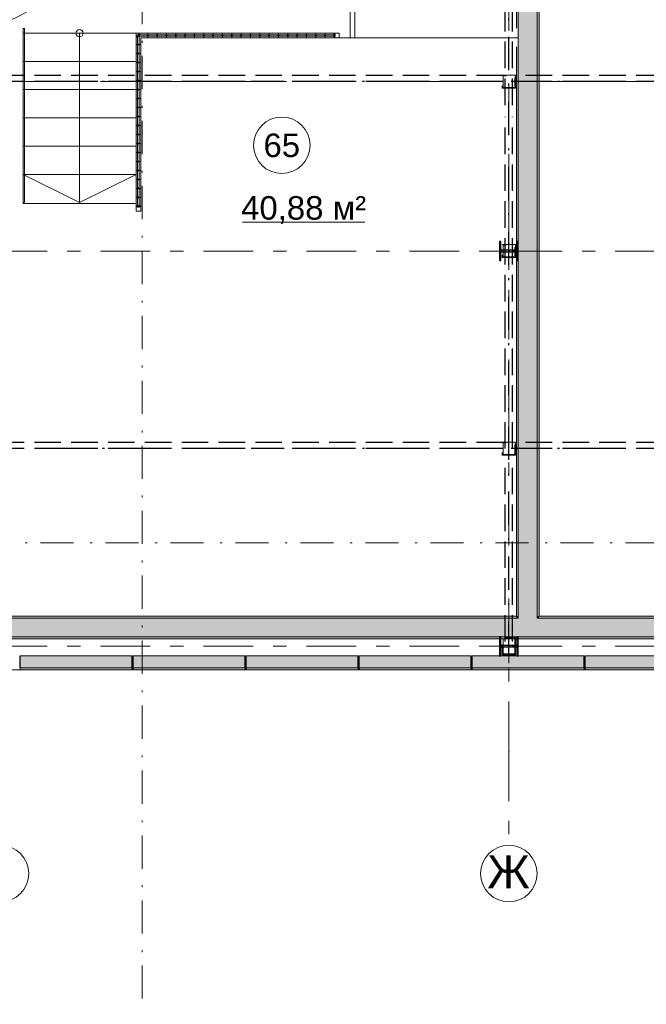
# Model space of a CAD drawing. Header units: millimetres. Extents: x 0 to 1395, y 0 to 589.
# Tile 8 of 23: x 301 to 334, y 138 to 190. Entities that reach past the tile are written whole.
import ezdxf
from ezdxf.xclip import XClip

# ---------------------------------------------------------------- set-up
doc = ezdxf.new("R2010")
doc.units = ezdxf.units.MM
doc.header["$MEASUREMENT"] = 0
doc.header["$XCLIPFRAME"] = 0
for name, pattern in [('Невидимая', [3.912222, 2.822222, -1.09]), ('Штрих-Штриховая', [10.936111, 5.291667, -2.116667, 1.411111, -2.116667]), ('Штрихпунктирная', [6.702778, 3.527778, -1.763889, 0, -1.411111])]:
    doc.linetypes.add(name, pattern=pattern)
for name, color, linetype in [('Конструктив - Лестницы', 7, 'Continuous'), ('Конструктив - Ограждение нов', 7, 'Continuous'), ('УЛИЦА_Б15_наклонный прогон', 7, 'Continuous'), ('УЛИЦА_Б6', 7, 'Continuous'), ('УЛИЦА_ЗОНЫ', 7, 'Continuous'), ('УЛИЦА_Конструктив бани', 7, 'Continuous'), ('УЛИЦА_Стены бани', 7, 'Continuous'), ('УЛИЦА_Стойки стропильные', 7, 'Continuous'), ('УЛИЦА_Сэндвич-панели бани', 7, 'Continuous'), ('Элемент Модели - Зона', 7, 'Continuous'), ('Элемент Модели - Оси', 7, 'Continuous'), ('Элемент модели - Оси Улица Бани', 7, 'Continuous')]:
    doc.layers.add(name, color=color, linetype=linetype)
doc.styles.add('СГЕНЕРИР_СТИЛЬ_3', font='txt')

# ---------------------------------------------------------------- blocks, each defined once
blk = doc.blocks.new('Чертеж_2_2', base_point=(217.704, 72.604))
at = {"layer": 'УЛИЦА_Конструктив бани', "linetype": 'Continuous', "lineweight": 0, "true_color": 0x000000}
for points in [[(327.686, 177.602), (327.686, 178.602), (327.611, 178.602), (327.611, 178.14), (326.761, 178.14), (326.761, 178.602), (326.686, 178.602), (326.686, 177.602), (326.761, 177.602), (326.761, 178.064), (327.611, 178.064), (327.611, 177.602)], [(327.686, 156.602), (327.686, 157.602), (327.611, 157.602), (327.611, 157.14), (326.761, 157.14), (326.761, 157.602), (326.686, 157.602), (326.686, 156.602), (326.761, 156.602), (326.761, 157.064), (327.611, 157.064), (327.611, 156.602)]]:
    blk.add_hatch(color=18, dxfattribs=at).paths.add_polyline_path(points)
at = {"layer": 'УЛИЦА_Стены бани', "linetype": 'Continuous', "lineweight": 0, "true_color": 0x000000}
for points in [[(327.686, 197.502), (327.686, 158.702), (328.686, 158.702), (328.686, 197.502)], [(328.786, 158.702), (328.786, 197.502), (328.686, 197.502), (328.686, 158.702)], [(327.686, 189.952), (327.686, 197.227), (327.586, 197.227), (327.586, 189.952)], [(327.586, 188.952), (327.586, 178.14), (327.611, 178.14), (327.611, 178.602), (327.686, 178.602), (327.686, 188.952)], [(327.586, 158.702), (327.686, 158.702), (327.686, 177.602), (327.611, 177.602), (327.611, 178.064), (327.586, 178.064)], [(327.686, 158.602), (299.686, 158.602), (299.686, 157.602), (327.686, 157.602)], [(327.586, 158.702), (299.786, 158.702), (299.786, 158.602), (327.586, 158.602)], [(327.686, 158.702), (327.586, 158.702), (327.586, 158.602), (327.686, 158.602)], [(328.686, 158.702), (327.686, 158.702), (327.686, 158.602), (328.686, 158.602)], [(328.686, 158.602), (327.686, 158.602), (327.686, 157.602), (328.686, 157.602)], [(328.786, 158.702), (328.686, 158.702), (328.686, 158.602), (328.786, 158.602)], [(355.686, 158.602), (328.686, 158.602), (328.686, 157.602), (355.686, 157.602)], [(355.586, 158.702), (328.786, 158.702), (328.786, 158.602), (355.586, 158.602)], [(300.686, 157.602), (300.686, 157.502), (326.686, 157.502), (326.686, 157.602)], [(327.611, 157.602), (326.761, 157.602), (326.761, 157.502), (327.611, 157.502)], [(356.686, 157.602), (327.686, 157.602), (327.686, 157.502), (356.686, 157.502)]]:
    blk.add_hatch(color=18, dxfattribs=at).paths.add_polyline_path(points)
at = {"layer": 'УЛИЦА_Сэндвич-панели бани', "linetype": 'Continuous', "lineweight": 0, "true_color": 0x000000}
for points in [[(307.185, 156.602), (301.235, 156.602), (301.235, 155.952), (307.185, 155.952)], [(313.185, 156.602), (307.235, 156.602), (307.235, 155.952), (313.185, 155.952)], [(319.185, 156.602), (313.235, 156.602), (313.235, 155.952), (319.185, 155.952)], [(325.185, 156.602), (319.235, 156.602), (319.235, 155.952), (325.185, 155.952)], [(331.185, 156.602), (325.235, 156.602), (325.235, 155.952), (331.185, 155.952)], [(337.185, 156.602), (331.235, 156.602), (331.235, 155.952), (337.185, 155.952)], [(301.235, 155.852), (307.185, 155.852), (307.185, 155.952), (301.235, 155.952)], [(307.235, 155.852), (313.185, 155.852), (313.185, 155.952), (307.235, 155.952)], [(313.235, 155.852), (319.185, 155.852), (319.185, 155.952), (313.235, 155.952)], [(319.235, 155.852), (325.185, 155.852), (325.185, 155.952), (319.235, 155.952)], [(325.235, 155.852), (331.185, 155.852), (331.185, 155.952), (325.235, 155.952)], [(331.235, 155.852), (337.185, 155.852), (337.185, 155.952), (331.235, 155.952)]]:
    blk.add_hatch(color=18, dxfattribs=at).paths.add_polyline_path(points)
at = {"layer": 'Конструктив - Лестницы', "color": 7, "linetype": 'Continuous', "lineweight": 15, "ltscale": 0.5, "flags": 128}
blk.add_lwpolyline([(304.198, 189.677, 1), (304.573, 189.677, 1)], format="xyb", close=True, dxfattribs=at)
at = {"layer": 'Конструктив - Ограждение нов', "color": 251, "linetype": 'Штрихпунктирная', "lineweight": 15, "ltscale": 0.5, "true_color": 0x575757}
blk.add_line((301.386, 180.677), (301.386, 189.927), dxfattribs=at)
at = {"layer": 'Конструктив - Ограждение нов', "color": 251, "linetype": 'Continuous', "lineweight": 15, "ltscale": 0.5, "true_color": 0x575757, "flags": 128}
for points in [[(301.386, 180.677), (301.386, 189.927)], [(301.386, 189.927), (301.466, 189.927)], [(301.466, 180.677), (301.466, 189.927)], [(301.386, 180.677), (301.466, 180.677)]]:
    blk.add_lwpolyline(points, dxfattribs=at)
at = {"layer": 'Конструктив - Ограждение нов', "color": 7, "linetype": 'Continuous', "lineweight": 15, "ltscale": 0.5, "flags": 128}
for points in [[(307.484, 189.578), (307.472, 189.566), (307.462, 189.553), (307.453, 189.54), (307.445, 189.527), (307.44, 189.515), (307.436, 189.504), (307.437, 189.487), (307.446, 189.478), (307.463, 189.477), (307.474, 189.481), (307.486, 189.486), (307.498, 189.494), (307.512, 189.503), (307.525, 189.514), (307.537, 189.525), (307.549, 189.538), (307.56, 189.551), (307.569, 189.564), (307.577, 189.577), (307.582, 189.589), (307.585, 189.6), (307.585, 189.617), (307.576, 189.626), (307.559, 189.626), (307.548, 189.623), (307.536, 189.618), (307.523, 189.61), (307.51, 189.601), (307.497, 189.59)], [(317.956, 189.552), (317.956, 189.569), (317.954, 189.586), (317.951, 189.602), (317.947, 189.616), (317.943, 189.629), (317.937, 189.639), (317.925, 189.65), (317.912, 189.65), (317.9, 189.639), (317.895, 189.629), (317.89, 189.616), (317.886, 189.602), (317.883, 189.586), (317.882, 189.569), (317.881, 189.552), (317.882, 189.535), (317.883, 189.518), (317.886, 189.502), (317.89, 189.488), (317.895, 189.475), (317.9, 189.465), (317.912, 189.453), (317.925, 189.453), (317.937, 189.465), (317.943, 189.475), (317.947, 189.488), (317.951, 189.502), (317.954, 189.518), (317.956, 189.535)], [(307.511, 180.514), (307.493, 180.514), (307.477, 180.512), (307.461, 180.509), (307.447, 180.506), (307.434, 180.501), (307.424, 180.496), (307.412, 180.483), (307.412, 180.47), (307.424, 180.458), (307.434, 180.453), (307.447, 180.448), (307.461, 180.444), (307.477, 180.442), (307.493, 180.44), (307.511, 180.439), (307.528, 180.44), (307.545, 180.442), (307.561, 180.444), (307.575, 180.448), (307.587, 180.453), (307.597, 180.458), (307.609, 180.47), (307.609, 180.483), (307.597, 180.496), (307.587, 180.501), (307.575, 180.506), (307.561, 180.509), (307.545, 180.512), (307.528, 180.514)]]:
    blk.add_lwpolyline(points, close=True, dxfattribs=at)
at = {"layer": 'УЛИЦА_Б15_наклонный прогон', "color": 251, "linetype": 'Штрихпунктирная', "lineweight": 30, "ltscale": 0.5, "true_color": 0x575757}
blk.add_line((327.186, 156.652), (327.186, 199.552), dxfattribs=at)
at = {"layer": 'УЛИЦА_Б15_наклонный прогон', "color": 251, "linetype": 'Невидимая', "lineweight": 30, "ltscale": 0.5, "true_color": 0x575757}
for p, q in [((326.986, 185.861), (326.986, 197.212)), ((327.386, 185.861), (327.386, 197.212)), ((326.986, 167.602), (326.986, 185.235)), ((327.386, 167.602), (327.386, 185.235)), ((326.986, 157.351), (326.986, 166.975)), ((327.386, 157.351), (327.386, 166.975)), ((326.986, 156.652), (326.986, 156.724)), ((327.386, 156.652), (326.986, 156.652)), ((327.386, 156.652), (327.386, 156.724))]:
    blk.add_line(p, q, dxfattribs=at)
at = {"layer": 'УЛИЦА_Б6', "color": 251, "linetype": 'Невидимая', "lineweight": 30, "ltscale": 0.5, "true_color": 0x575757}
for p, q in [((326.873, 187.422), (300.498, 187.422)), ((326.873, 187.422), (300.498, 187.422)), ((356.873, 187.422), (327.498, 187.422)), ((356.873, 187.422), (327.498, 187.422)), ((326.873, 187.102), (300.498, 187.102)), ((326.873, 187.102), (300.498, 187.102)), ((356.873, 187.102), (327.498, 187.102)), ((356.873, 187.102), (327.498, 187.102)), ((326.873, 167.922), (300.498, 167.922)), ((326.873, 167.922), (300.498, 167.922)), ((326.873, 167.602), (300.498, 167.602)), ((326.873, 167.602), (300.498, 167.602)), ((356.873, 167.922), (327.498, 167.922)), ((356.873, 167.922), (327.498, 167.922)), ((356.873, 167.602), (327.498, 167.602)), ((356.873, 167.602), (327.498, 167.602))]:
    blk.add_line(p, q, dxfattribs=at)
at = {"layer": 'УЛИЦА_Б6', "color": 251, "linetype": 'Штрихпунктирная', "lineweight": 30, "ltscale": 0.5, "true_color": 0x575757}
for p, q in [((380.836, 187.102), (170.035, 187.102)), ((380.836, 187.102), (170.035, 187.102)), ((380.836, 167.602), (170.035, 167.602)), ((380.836, 167.602), (170.035, 167.602))]:
    blk.add_line(p, q, dxfattribs=at)
at = {"layer": 'УЛИЦА_ЗОНЫ', "color": 7, "linetype": 'Continuous', "lineweight": 15, "ltscale": 0.5}
blk.add_line((313.036, 179.631), (319.538, 179.631), dxfattribs=at)
at = {"layer": 'УЛИЦА_ЗОНЫ', "color": 7, "linetype": 'Continuous', "lineweight": 15, "ltscale": 0.5, "flags": 128}
blk.add_lwpolyline([(316.627, 183.72, 1), (313.627, 183.72, 1)], format="xyb", close=True, dxfattribs=at)
at = {"layer": 'УЛИЦА_Конструктив бани', "color": 251, "linetype": 'Continuous', "lineweight": 5, "ltscale": 0.5, "true_color": 0x575757}
for p, q in [((327.186, 178.502), (327.186, 179.002)), ((326.786, 178.102), (326.286, 178.102)), ((327.586, 178.102), (328.086, 178.102)), ((327.186, 177.702), (327.186, 177.202)), ((327.186, 157.502), (327.186, 158.002)), ((326.786, 157.102), (326.286, 157.102)), ((327.586, 157.102), (328.086, 157.102)), ((327.186, 156.702), (327.186, 156.202))]:
    blk.add_line(p, q, dxfattribs=at)
at = {"layer": 'УЛИЦА_Конструктив бани', "color": 251, "linetype": 'Continuous', "lineweight": 30, "ltscale": 0.5, "true_color": 0x575757, "flags": 128}
for points in [[(327.686, 177.602), (327.686, 178.602), (327.611, 178.602), (327.611, 178.14), (326.761, 178.14), (326.761, 178.602), (326.686, 178.602), (326.686, 177.602), (326.761, 177.602), (326.761, 178.064), (327.611, 178.064), (327.611, 177.602)], [(327.686, 156.602), (327.686, 157.602), (327.611, 157.602), (327.611, 157.14), (326.761, 157.14), (326.761, 157.602), (326.686, 157.602), (326.686, 156.602), (326.761, 156.602), (326.761, 157.064), (327.611, 157.064), (327.611, 156.602)]]:
    blk.add_lwpolyline(points, close=True, dxfattribs=at)
at = {"layer": 'УЛИЦА_Конструктив бани', "color": 251, "linetype": 'Continuous', "lineweight": 5, "ltscale": 0.5, "true_color": 0x575757}
for p in [(327.186, 178.102), (327.186, 157.102)]:
    blk.add_point(p, dxfattribs=at)
at = {"layer": 'УЛИЦА_Стены бани', "color": 251, "linetype": 'Continuous', "lineweight": 20, "ltscale": 0.5, "true_color": 0x575757}
for p, q in [((328.686, 158.702), (328.686, 197.502)), ((327.686, 197.227), (327.686, 189.952)), ((327.686, 188.952), (327.686, 189.952)), ((327.686, 188.952), (327.686, 178.602)), ((327.686, 177.602), (327.686, 158.702)), ((327.686, 158.602), (299.686, 158.602)), ((327.686, 158.702), (327.686, 158.602)), ((327.686, 158.702), (327.686, 158.602)), ((328.686, 158.602), (328.686, 158.702)), ((328.686, 158.602), (328.686, 158.702)), ((355.686, 158.602), (328.686, 158.602)), ((300.686, 157.602), (326.686, 157.602)), ((326.761, 157.602), (327.611, 157.602)), ((327.686, 157.602), (328.686, 157.602)), ((328.686, 157.602), (355.686, 157.602))]:
    blk.add_line(p, q, dxfattribs=at)
at = {"layer": 'УЛИЦА_Стены бани', "color": 251, "linetype": 'Continuous', "lineweight": 20, "ltscale": 0.5, "true_color": 0x575757, "flags": 128}
for points in [[(328.786, 158.702), (328.786, 197.502)], [(327.586, 197.227), (327.586, 189.952)], [(327.586, 188.952), (327.586, 178.14)], [(327.586, 178.064), (327.586, 158.702)], [(327.586, 158.702), (299.786, 158.702)], [(355.586, 158.702), (328.786, 158.702)], [(300.686, 157.502), (326.686, 157.502)], [(326.761, 157.502), (327.611, 157.502)], [(327.686, 157.502), (356.686, 157.502)]]:
    blk.add_lwpolyline(points, dxfattribs=at)
at = {"layer": 'УЛИЦА_Стены бани', "color": 251, "linetype": 'Continuous', "lineweight": 5, "ltscale": 0.5, "true_color": 0x575757}
blk.add_arc((299.161, 194.604), 4.5, 270, 0, dxfattribs=at)
at = {"layer": 'УЛИЦА_Стойки стропильные', "color": 251, "linetype": 'Невидимая', "lineweight": 20, "ltscale": 0.5, "true_color": 0x575757, "flags": 128}
for points in [[(327.536, 186.752), (327.536, 187.452), (326.836, 187.452), (326.836, 186.752)], [(327.496, 186.792), (326.876, 186.792), (326.876, 187.412), (327.496, 187.412)], [(327.536, 177.752), (327.536, 178.452), (326.836, 178.452), (326.836, 177.752)], [(327.496, 177.792), (326.876, 177.792), (326.876, 178.412), (327.496, 178.412)], [(327.536, 167.252), (327.536, 167.952), (326.836, 167.952), (326.836, 167.252)], [(327.496, 167.292), (326.876, 167.292), (326.876, 167.912), (327.496, 167.912)], [(327.536, 156.652), (327.536, 157.552), (326.836, 157.552), (326.836, 156.652)], [(327.496, 156.692), (326.876, 156.692), (326.876, 157.512), (327.496, 157.512)]]:
    blk.add_lwpolyline(points, close=True, dxfattribs=at)
at = {"layer": 'УЛИЦА_Сэндвич-панели бани', "color": 251, "linetype": 'Continuous', "lineweight": 20, "ltscale": 0.5, "true_color": 0x575757}
for p, q in [((307.185, 155.952), (301.235, 155.952)), ((307.185, 155.952), (301.235, 155.952)), ((313.185, 155.952), (307.235, 155.952)), ((313.185, 155.952), (307.235, 155.952)), ((319.185, 155.952), (313.235, 155.952)), ((319.185, 155.952), (313.235, 155.952)), ((325.185, 155.952), (319.235, 155.952)), ((325.185, 155.952), (319.235, 155.952)), ((331.185, 155.952), (325.235, 155.952)), ((331.185, 155.952), (325.235, 155.952)), ((337.185, 155.952), (331.235, 155.952)), ((337.185, 155.952), (331.235, 155.952))]:
    blk.add_line(p, q, dxfattribs=at)
at = {"layer": 'УЛИЦА_Сэндвич-панели бани', "color": 251, "linetype": 'Continuous', "lineweight": 20, "ltscale": 0.5, "true_color": 0x575757, "flags": 128}
for points in [[(307.185, 156.602), (301.235, 156.602)], [(313.185, 156.602), (307.235, 156.602)], [(319.185, 156.602), (313.235, 156.602)], [(325.185, 156.602), (319.235, 156.602)], [(326.686, 156.602), (325.235, 156.602)], [(327.611, 156.602), (326.761, 156.602)], [(331.185, 156.602), (327.686, 156.602)], [(337.185, 156.602), (331.235, 156.602)], [(301.235, 155.852), (307.185, 155.852)], [(307.235, 155.852), (313.185, 155.852)], [(313.235, 155.852), (319.185, 155.852)], [(319.235, 155.852), (325.185, 155.852)], [(325.235, 155.852), (331.185, 155.852)], [(331.235, 155.852), (337.185, 155.852)]]:
    blk.add_lwpolyline(points, dxfattribs=at)
at = {"layer": 'УЛИЦА_Сэндвич-панели бани', "color": 251, "linetype": 'Continuous', "lineweight": 25, "ltscale": 0.5, "true_color": 0x575757, "flags": 128}
for points in [[(301.235, 155.952), (301.235, 156.602)], [(307.185, 155.952), (307.185, 156.602)], [(307.235, 155.952), (307.235, 156.602)], [(313.185, 155.952), (313.185, 156.602)], [(313.235, 155.952), (313.235, 156.602)], [(319.185, 155.952), (319.185, 156.602)], [(319.235, 155.952), (319.235, 156.602)], [(325.185, 155.952), (325.185, 156.602)], [(325.235, 155.952), (325.235, 156.602)], [(331.185, 155.952), (331.185, 156.602)], [(331.235, 155.952), (331.235, 156.602)]]:
    blk.add_lwpolyline(points, dxfattribs=at)
at = {"layer": 'УЛИЦА_Сэндвич-панели бани', "color": 251, "linetype": 'Continuous', "lineweight": 15, "ltscale": 0.5, "true_color": 0x575757, "flags": 128}
for points in [[(301.235, 155.852), (301.235, 155.952)], [(307.185, 155.852), (307.185, 155.952)], [(307.235, 155.852), (307.235, 155.952)], [(313.185, 155.852), (313.185, 155.952)], [(313.235, 155.852), (313.235, 155.952)], [(319.185, 155.852), (319.185, 155.952)], [(319.235, 155.852), (319.235, 155.952)], [(325.185, 155.852), (325.185, 155.952)], [(325.235, 155.852), (325.235, 155.952)], [(331.185, 155.852), (331.185, 155.952)], [(331.235, 155.852), (331.235, 155.952)]]:
    blk.add_lwpolyline(points, dxfattribs=at)
at = {"layer": 'Элемент Модели - Зона', "color": 7, "linetype": 'Continuous', "lineweight": 15, "ltscale": 0.5}
for p, q in [((307.386, 189.677), (301.386, 189.677)), ((301.386, 189.677), (301.386, 188.177)), ((304.386, 189.677), (304.386, 188.177)), ((307.386, 188.177), (307.386, 189.677)), ((307.386, 189.677), (307.386, 180.477)), ((317.919, 189.677), (307.386, 189.677)), ((307.473, 189.589), (307.473, 180.477)), ((317.919, 189.589), (307.473, 189.589)), ((307.548, 180.477), (307.548, 189.514)), ((307.548, 189.514), (317.919, 189.514)), ((307.636, 180.477), (307.636, 189.427)), ((307.636, 189.427), (317.919, 189.427)), ((307.969, 189.552), (308.044, 189.552)), ((308.006, 189.652), (308.006, 189.452)), ((308.465, 189.552), (308.54, 189.552)), ((308.502, 189.652), (308.502, 189.452)), ((308.96, 189.552), (309.035, 189.552)), ((308.998, 189.652), (308.998, 189.452)), ((309.456, 189.552), (309.531, 189.552)), ((309.493, 189.652), (309.493, 189.452)), ((309.951, 189.552), (310.026, 189.552)), ((309.989, 189.652), (309.989, 189.452)), ((310.447, 189.552), (310.522, 189.552)), ((310.485, 189.652), (310.485, 189.452)), ((310.943, 189.552), (311.018, 189.552)), ((310.98, 189.652), (310.98, 189.452)), ((311.438, 189.552), (311.513, 189.552)), ((311.476, 189.652), (311.476, 189.452)), ((311.934, 189.552), (312.009, 189.552)), ((311.971, 189.652), (311.971, 189.452)), ((312.429, 189.552), (312.504, 189.552)), ((312.467, 189.652), (312.467, 189.452)), ((312.925, 189.552), (313, 189.552)), ((312.963, 189.652), (312.963, 189.452)), ((313.421, 189.552), (313.496, 189.552)), ((313.458, 189.652), (313.458, 189.452)), ((313.916, 189.552), (313.991, 189.552)), ((313.954, 189.652), (313.954, 189.452)), ((314.412, 189.552), (314.487, 189.552)), ((314.449, 189.652), (314.449, 189.452)), ((314.907, 189.552), (314.982, 189.552)), ((314.945, 189.652), (314.945, 189.452)), ((315.403, 189.552), (315.478, 189.552)), ((315.441, 189.652), (315.441, 189.452)), ((315.899, 189.552), (315.974, 189.552)), ((315.936, 189.652), (315.936, 189.452)), ((316.394, 189.552), (316.469, 189.552)), ((316.432, 189.652), (316.432, 189.452)), ((316.89, 189.552), (316.965, 189.552)), ((316.927, 189.652), (316.927, 189.452)), ((317.386, 189.552), (317.461, 189.552)), ((317.423, 189.652), (317.423, 189.452)), ((318.169, 189.677), (317.919, 189.677)), ((317.919, 189.514), (317.919, 189.589)), ((317.919, 189.427), (318.169, 189.427)), ((318.169, 189.427), (318.169, 189.677)), ((307.411, 189.074), (307.611, 189.074)), ((307.511, 189.037), (307.511, 189.112)), ((307.411, 188.597), (307.611, 188.597)), ((307.511, 188.559), (307.511, 188.634)), ((301.386, 188.177), (307.386, 188.177)), ((307.386, 188.177), (301.386, 188.177)), ((301.386, 188.177), (301.386, 186.677)), ((304.386, 188.177), (304.386, 182.177)), ((307.386, 186.677), (307.386, 188.177)), ((307.411, 188.119), (307.611, 188.119)), ((307.511, 188.082), (307.511, 188.157)), ((307.411, 187.641), (307.611, 187.641)), ((307.511, 187.604), (307.511, 187.679)), ((307.411, 187.164), (307.611, 187.164)), ((307.511, 187.126), (307.511, 187.201)), ((301.386, 186.677), (307.386, 186.677)), ((307.386, 186.677), (301.386, 186.677)), ((301.386, 186.677), (301.386, 185.177)), ((307.386, 185.177), (307.386, 186.677)), ((307.411, 186.686), (307.611, 186.686)), ((307.511, 186.649), (307.511, 186.724)), ((307.511, 186.171), (307.511, 186.246)), ((307.411, 186.208), (307.611, 186.208)), ((307.411, 185.731), (307.611, 185.731)), ((307.511, 185.693), (307.511, 185.768)), ((307.411, 185.253), (307.611, 185.253)), ((307.511, 185.216), (307.511, 185.291)), ((301.386, 185.177), (307.386, 185.177)), ((307.386, 185.177), (301.386, 185.177)), ((301.386, 185.177), (301.386, 183.677)), ((307.386, 183.677), (307.386, 185.177)), ((307.411, 184.776), (307.611, 184.776)), ((307.511, 184.738), (307.511, 184.813)), ((307.411, 184.298), (307.611, 184.298)), ((307.511, 184.26), (307.511, 184.335)), ((301.386, 183.677), (307.386, 183.677)), ((307.386, 183.677), (301.386, 183.677)), ((301.386, 183.677), (301.386, 182.177)), ((307.386, 182.177), (307.386, 183.677)), ((307.411, 183.82), (307.611, 183.82)), ((307.511, 183.783), (307.511, 183.858)), ((307.411, 183.343), (307.611, 183.343)), ((307.511, 183.305), (307.511, 183.38)), ((307.411, 182.865), (307.611, 182.865)), ((307.511, 182.828), (307.511, 182.903)), ((301.386, 182.177), (307.386, 182.177)), ((307.386, 182.177), (301.386, 182.177)), ((301.386, 182.177), (301.386, 180.677)), ((301.386, 182.177), (304.386, 180.677)), ((304.386, 182.177), (304.386, 180.677)), ((304.386, 180.677), (307.386, 182.177)), ((307.386, 180.677), (307.386, 182.177)), ((307.411, 182.387), (307.611, 182.387)), ((307.511, 182.35), (307.511, 182.425)), ((307.411, 181.91), (307.611, 181.91)), ((307.511, 181.872), (307.511, 181.947)), ((307.411, 181.432), (307.611, 181.432)), ((307.511, 181.395), (307.511, 181.47)), ((301.386, 180.677), (301.386, 180.627)), ((301.386, 180.627), (307.386, 180.627)), ((307.386, 180.627), (307.386, 180.677)), ((307.411, 180.955), (307.611, 180.955)), ((307.511, 180.917), (307.511, 180.992)), ((307.386, 180.477), (307.386, 180.227)), ((307.386, 180.227), (307.636, 180.227)), ((307.473, 180.477), (307.548, 180.477)), ((307.636, 180.227), (307.636, 180.477))]:
    blk.add_line(p, q, dxfattribs=at)
at = {"layer": 'Элемент Модели - Зона', "color": 7, "linetype": 'Continuous', "lineweight": 15, "ltscale": 0.5, "flags": 128}
blk.add_lwpolyline([(168.435, 200.352), (168.435, 155.852), (382.436, 155.852), (382.436, 188.352), (358.431, 188.352), (358.431, 200.352)], close=True, dxfattribs=at)
for points in [[(318.761, 197.177), (318.761, 189.427)], [(318.761, 197.177), (319.011, 197.177), (319.011, 189.427)], [(318.169, 189.427), (327.686, 189.427)]]:
    blk.add_lwpolyline(points, dxfattribs=at)
at = {"layer": 'Элемент Модели - Оси', "color": 7, "linetype": 'Штрихпунктирная', "lineweight": 15, "ltscale": 0.5}
for p, q in [((307.704, 533.604), (307.704, 138.079)), ((153.901, 162.604), (407.644, 162.604))]:
    blk.add_line(p, q, dxfattribs=at)
at = {"layer": 'Элемент модели - Оси Улица Бани', "color": 7, "linetype": 'Штрих-Штриховая', "lineweight": 15, "ltscale": 0.5}
for p, q in [((327.186, 151.523), (327.186, 198.993)), ((362.824, 187.102), (191.849, 187.102)), ((362.824, 178.102), (191.849, 178.102)), ((362.824, 157.102), (191.849, 157.102)), ((327.186, 151.523), (327.186, 146.523))]:
    blk.add_line(p, q, dxfattribs=at)
at = {"layer": 'Элемент модели - Оси Улица Бани', "color": 7, "linetype": 'Continuous', "lineweight": 15, "ltscale": 0.5}
for centre in [(300.186, 145.023), (327.186, 145.023)]:
    blk.add_circle(centre, 1.5, dxfattribs=at)
at = {"layer": 'Элемент модели - Оси Улица Бани', "color": 7, "linetype": 'Штрих-Штриховая', "lineweight": 15, "ltscale": 0.5}
blk.add_point((327.186, 151.523), dxfattribs=at)
blk.add_point((327.186, 151.523), dxfattribs=at)
at = {"layer": 'УЛИЦА_ЗОНЫ', "color": 7, "linetype": 'Continuous', "lineweight": 15, "char_height": 1.25, "attachment_point": 5, "style": 'СГЕНЕРИР_СТИЛЬ_3'}
for s, insert in [('\\A1;{\\pqc;\\fArial|b0|i0|c204|p38;65}', (315.127, 183.71)), ('\\A1;{\\pqc;\\fArial|b0|i0|c204|p38;40,88 м²}', (316.287, 180.278))]:
    blk.add_mtext(s, dxfattribs=dict(at, insert=insert))
at = {"layer": 'Элемент модели - Оси Улица Бани', "color": 7, "linetype": 'Continuous', "lineweight": 15, "insert": (328.298, 145.123), "char_height": 1.75, "attachment_point": 6, "style": 'СГЕНЕРИР_СТИЛЬ_3'}
blk.add_mtext('\\A1;{\\pqr;\\pt0;\\fArial|b0|i0|c204|p38;Ж}', dxfattribs=at)

msp = doc.modelspace()

# ---------------------------------------------------------------- block references
at = {"color": 161, "linetype": 'Continuous', "lineweight": 40, "true_color": 0x83aefe}
ref = msp.add_blockref('Чертеж_2_2', (217.704, 72.604), dxfattribs=at)
XClip(ref).set_block_clipping_path([(75.5282337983, 138.0790885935), (407.6441154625, 585.1734188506)])

doc.saveas('drawing.dxf')
